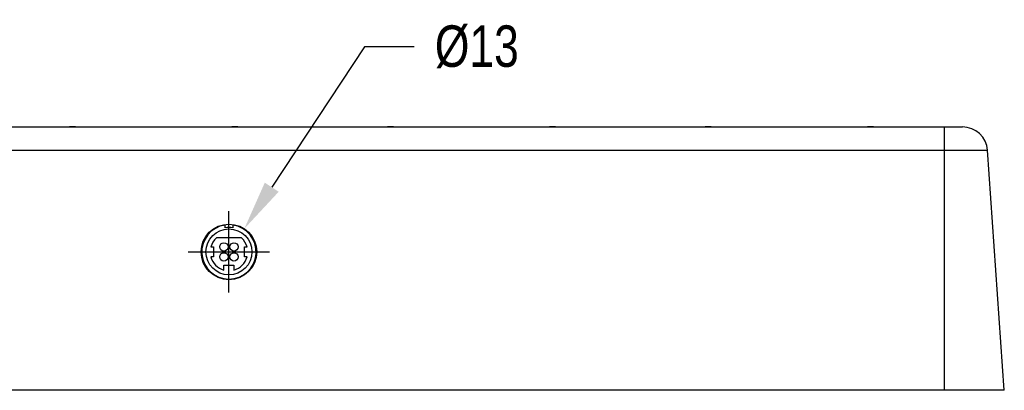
# Model space of a CAD drawing. Header units: inches. Extents: x 0 to 17, y 0 to 11.
# Tile 3 of 10: x 3.9 to 7.6, y 5.5 to 6.9. Entities that reach past the tile are written whole.
import ezdxf

# ---------------------------------------------------------------- set-up
doc = ezdxf.new("R2010")
doc.units = ezdxf.units.IN
doc.header["$LTSCALE"] = 0.935
doc.header["$MEASUREMENT"] = 0
doc.header["$PDMODE"] = 3
doc.header["$PDSIZE"] = 0.3125
doc.layers.get('0').update_dxf_attribs({"linetype": 'CONTINUOUS'})
doc.layers.get('Defpoints').update_dxf_attribs({"linetype": 'CONTINUOUS'})
doc.layers.add('02___PRT_ALL_AXES', color=7, linetype='CONTINUOUS')
doc.styles.get("Standard").update_dxf_attribs({"font": 'txt', "width": 0.8})
doc.dimstyles.get("Standard").update_dxf_attribs({"dimtxt": 0.15625, "dimasz": 0.1875, "dimexe": 0.125, "dimexo": 0.0625, "dimgap": 0.09, "dimtad": 0, "dimtih": 1, "dimtoh": 1, "dimzin": 4, "dimdsep": 46, "dimtxsty": 'Standard', "dimblk": '_FILLED', "dimblk1": '_FILLED', "dimblk2": '_FILLED', "dimcen": 0.09, "dimazin": 1, "dimtp": 0.01, "dimtm": 0.01, "dimtfac": 1, "dimtofl": 0, "dimtmove": 0, "dimatfit": 3, "dimldrblk": '_FILLED', "dimfxl": 1, "dimtolj": 1, "dimtzin": 4, "dimarcsym": 0})

# ---------------------------------------------------------------- blocks, each defined once
blk = doc.blocks.new('_FILLED')
at = {"color": 0, "linetype": 'ByBlock'}
blk.add_solid([(0, 0), (-1, 0.167), (-1, -0.167)], dxfattribs=at)
blk = doc.blocks.new('*D6')
at = {"color": 0, "lineweight": -2, "transparency": 16777216}
for p, q in [((5.1867, 6.8084), (4.8377, 6.28)), ((5.3742, 6.8084), (5.1867, 6.8084)), ((4.6766, 5.8832), (4.6766, 6.1892)), ((4.5236, 6.0362), (4.8296, 6.0362))]:
    blk.add_line(p, q, dxfattribs=at)
at = {"layer": 'Defpoints', "color": 0, "transparency": 16777216}
for p in [(4.7344, 6.1235), (4.6189, 5.9488)]:
    blk.add_point(p, dxfattribs=at)
at = {"color": 0, "lineweight": -2, "transparency": 16777216, "xscale": 0.1875, "yscale": 0.1875, "zscale": 0.1875, "rotation": 236.5526565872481}
blk.add_blockref('_FILLED', (4.7344, 6.1235), dxfattribs=at)
at = {"color": 0, "transparency": 16777216, "insert": (5.6101, 6.8084), "char_height": 0.15625, "attachment_point": 5}
blk.add_mtext('\\A1;%%C13', dxfattribs=at)

msp = doc.modelspace()

# ---------------------------------------------------------------- linework, layer by layer
at = {"color": 7, "linetype": 'Continuous'}
for p, q in [((2.54429, 6.50703), (7.43893, 6.50703)), ((4.04022, 6.50703), (4.04022, 6.50776)), ((4.04022, 6.50776), (4.04977, 6.50776)), ((4.04977, 6.50776), (4.0502, 6.50703)), ((4.0994, 6.50703), (4.07665, 6.50698)), ((4.70972, 6.50701), (4.68697, 6.50703)), ((4.73617, 6.50703), (4.73659, 6.50776)), ((4.73659, 6.50776), (4.74614, 6.50776)), ((4.74122, 6.50698), (4.74123, 6.50669)), ((4.74614, 6.50776), (4.74614, 6.50703)), ((5.23707, 6.50703), (5.23707, 6.50776)), ((5.23707, 6.50776), (5.24662, 6.50776)), ((5.24662, 6.50776), (5.24705, 6.50703)), ((5.29625, 6.50703), (5.2735, 6.50698)), ((5.90657, 6.50701), (5.88382, 6.50703)), ((5.93007, 6.50776), (5.94299, 6.50776)), ((5.93302, 6.50703), (5.93344, 6.50776)), ((5.93807, 6.50698), (5.93808, 6.50669)), ((5.94299, 6.50776), (5.94299, 6.50703)), ((6.43392, 6.50776), (6.44347, 6.50776)), ((6.43392, 6.50703), (6.43392, 6.50776)), ((6.44347, 6.50776), (6.4439, 6.50703)), ((6.4931, 6.50703), (6.47035, 6.50698)), ((7.10342, 6.50701), (7.08067, 6.50703)), ((7.12692, 6.50776), (7.12987, 6.50776)), ((7.12987, 6.50703), (7.13029, 6.50776)), ((7.13029, 6.50776), (7.13984, 6.50776)), ((7.13492, 6.50698), (7.13493, 6.50669)), ((7.13984, 6.50776), (7.13984, 6.50703)), ((7.36956, 6.50703), (7.36956, 5.51491)), ((2.45003, 6.41914), (7.53319, 6.41914)), ((7.59642, 5.51491), (7.53319, 6.41914)), ((7.59642, 5.51491), (2.3868, 5.51491))]:
    msp.add_line(p, q, dxfattribs=at)
msp.add_circle((4.67665, 6.03617), 0.10472, dxfattribs=at)
msp.add_arc((7.43893, 6.41255), 0.09449, 4, 90, dxfattribs=at)
at = {"layer": '02___PRT_ALL_AXES', "color": 7, "linetype": 'Continuous'}
for p, q in [((4.66206, 6.12725), (4.66206, 6.13749)), ((4.69123, 6.13749), (4.69123, 6.12725)), ((4.72402, 6.08887), (4.62928, 6.08887)), ((4.60835, 6.05506), (4.61859, 6.05506)), ((4.61859, 6.05506), (4.61859, 6.01727)), ((4.73471, 6.01727), (4.73471, 6.05506)), ((4.73471, 6.05506), (4.74495, 6.05506)), ((4.61859, 6.01727), (4.60835, 6.01727)), ((4.74495, 6.01727), (4.73471, 6.01727)), ((4.65775, 5.96787), (4.65775, 5.98607)), ((4.65775, 5.98607), (4.69554, 5.98607)), ((4.69554, 5.98607), (4.69554, 5.96787))]:
    msp.add_line(p, q, dxfattribs=at)
for centre, radius in [((4.67665, 6.03617), 0.08661), ((4.65775, 6.05506), 0.01575), ((4.69554, 6.05506), 0.01575), ((4.65775, 6.01727), 0.01575), ((4.69554, 6.01727), 0.01575)]:
    msp.add_circle(centre, radius, dxfattribs=at)
for radius, start, end in [(0.10236, 98.19007, 81.80993), (0.09224, 80.90386, 99.09614), (0.07087, 131.94767, 164.53399), (0.07087, 15.46601, 48.05233), (0.07087, 195.46601, 254.53399), (0.07087, 285.46601, 344.53399)]:
    msp.add_arc((4.67665, 6.03617), radius, start, end, dxfattribs=at)

# ---------------------------------------------------------------- dimensions: what is measured, and where the dimension line sits
dim = msp.add_diameter_dim_2p(p1=(4.61893, 5.94879), p2=(4.73437, 6.12355), text='%%C13', dimstyle='Standard', override={"dimdec": 4, "dimzin": 0, "dimcen": 0.153, "dimadec": 0, "dimazin": 0, "dimtp": 0, "dimtm": 0, "dimtdec": 4, "dimtzin": 0})
dim.commit()
dim.dimension.update_dxf_attribs({"geometry": '*D6', "text_midpoint": (5.61008, 6.80838), "dimtype": 163})

doc.saveas('drawing.dxf')
